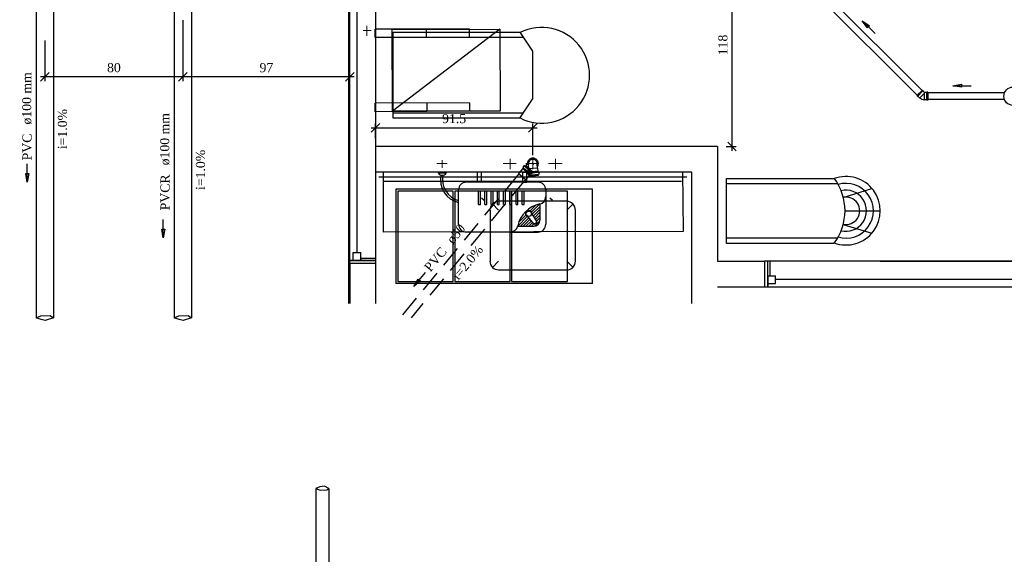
# Model space of a CAD drawing. Header units: millimetres. Extents: x 481 to 729890, y -1 to 83.
# Tile 53 of 60: x 566 to 589, y 55 to 67. Entities that reach past the tile are written whole.
import ezdxf

# ---------------------------------------------------------------- set-up
doc = ezdxf.new("R2010")
doc.units = ezdxf.units.MM
doc.header["$MEASUREMENT"] = 0
doc.linetypes.add('Dashed', pattern=[0.75, 0.5, -0.25])
doc.layers.add('3', color=1, linetype='Continuous')
for name, color, linetype, lineweight in [('Simbolos', 1, 'Continuous', 30), ('SIMBOLOS INT', 8, 'Continuous', 5), ('Simbolos_int', 1, 'Continuous', 30), ('TQ-Sentido tubo', 7, 'Continuous', 20), ('TQ-Seção tubo', 1, 'Continuous', 30), ('TQ-Textos tubo', 7, 'Continuous', 20)]:
    doc.layers.add(name, color=color, linetype=linetype, lineweight=lineweight)
doc.styles.add('TimesNewRoman', font='times.ttf')
doc.dimstyles.get("Standard").update_dxf_attribs({"dimtxt": 0.18, "dimasz": 0.18, "dimexe": 0.18, "dimexo": 0.0625, "dimgap": 0.09, "dimtad": 0, "dimtih": 1, "dimtoh": 1, "dimdec": 4, "dimzin": 0, "dimdsep": 46, "dimtxsty": 'Standard', "dimcen": 0.09, "dimadec": 0, "dimazin": 0, "dimtfac": 1, "dimtdec": 4, "dimtofl": 0, "dimtmove": 0, "dimatfit": 3, "dimfxl": 0, "dimtolj": 1, "dimtzin": 0, "dimarcsym": 0})
doc.dimstyles.new('UM_25.000000', dxfattribs={"dimtxt": 0.18, "dimasz": 0.2, "dimexe": 0.1, "dimexo": 0.2, "dimgap": 0, "dimtad": 1, "dimtih": 1, "dimtoh": 1, "dimdec": 1, "dimlfac": 25, "dimzin": 0, "dimdsep": 46, "dimtxsty": 'Standard', "dimblk": 'CLOSED', "dimblk1": 'CLOSED', "dimblk2": 'CLOSED', "dimcen": 0.09, "dimdle": 0.1, "dimadec": 1, "dimazin": 2, "dimtfac": 1, "dimtdec": 4, "dimtofl": 0, "dimtmove": 0, "dimatfit": 3, "dimldrblk": 'CLOSED', "dimfxl": 0, "dimtolj": 1, "dimarcsym": 0})

# ---------------------------------------------------------------- blocks, each defined once
blk = doc.blocks.new('_OBLIQUE')
at = {"color": 0, "linetype": 'ByBlock', "lineweight": -2}
blk.add_line((-0.5, -0.5), (0.5, 0.5), dxfattribs=at)
blk = doc.blocks.new('*D26')
at = {"color": 0, "linetype": 'Continuous', "lineweight": -2}
for p, q in [((574.484, 64.491), (578.344, 64.491)), ((574.584, 64.252), (574.584, 64.591)), ((578.244, 63.855), (578.244, 64.591))]:
    blk.add_line(p, q, dxfattribs=at)
at = {"layer": 'Defpoints', "color": 0}
for p in [(578.244, 64.491), (574.584, 64.052), (578.244, 63.655)]:
    blk.add_point(p, dxfattribs=at)
at = {"color": 0, "lineweight": -2, "xscale": 0.2, "yscale": 0.2, "zscale": 0.2, "rotation": 180}
blk.add_blockref('_OBLIQUE', (574.584, 64.491), dxfattribs=at)
at = {"color": 0, "lineweight": -2, "xscale": 0.2, "yscale": 0.2, "zscale": 0.2}
blk.add_blockref('_OBLIQUE', (578.244, 64.491), dxfattribs=at)
at = {"color": 7, "insert": (576.414, 64.702), "char_height": 0.2118, "attachment_point": 5, "rotation": 0.0057, "style": 'TimesNewRoman'}
blk.add_mtext('\\A1;91.5', dxfattribs=at)
blk = doc.blocks.new('*D36')
at = {"color": 0, "linetype": 'Continuous', "lineweight": -2}
for p, q in [((580.237, 68.787), (582.98, 68.787)), ((582.88, 63.952), (582.88, 68.887)), ((582.74, 64.052), (582.98, 64.052))]:
    blk.add_line(p, q, dxfattribs=at)
at = {"layer": 'Defpoints', "color": 0}
for p in [(580.037, 68.787), (582.88, 68.787), (582.54, 64.052)]:
    blk.add_point(p, dxfattribs=at)
at = {"color": 0, "lineweight": -2, "xscale": 0.2, "yscale": 0.2, "zscale": 0.2}
for p, rotation in [((582.88, 68.787), 90), ((582.88, 64.052), 270)]:
    blk.add_blockref('_OBLIQUE', p, dxfattribs=dict(at, rotation=rotation))
at = {"color": 7, "insert": (582.668, 66.419), "char_height": 0.2118, "attachment_point": 5, "rotation": 90, "style": 'TimesNewRoman'}
blk.add_mtext('\\A1;118', dxfattribs=at)
blk = doc.blocks.new('*D39')
at = {"color": 0, "linetype": 'Continuous', "lineweight": -2}
for p, q in [((570.104, 66.997), (570.104, 65.578)), ((573.987, 61.531), (573.987, 65.778)), ((574.087, 65.678), (570.004, 65.678))]:
    blk.add_line(p, q, dxfattribs=at)
at = {"layer": 'Defpoints', "color": 0}
for p in [(570.104, 67.197), (570.104, 65.678), (573.987, 61.331)]:
    blk.add_point(p, dxfattribs=at)
at = {"color": 0, "lineweight": -2, "xscale": 0.2, "yscale": 0.2, "zscale": 0.2, "rotation": 180}
blk.add_blockref('_OBLIQUE', (570.104, 65.678), dxfattribs=at)
at = {"color": 0, "lineweight": -2, "xscale": 0.2, "yscale": 0.2, "zscale": 0.2}
blk.add_blockref('_OBLIQUE', (573.987, 65.678), dxfattribs=at)
at = {"color": 7, "insert": (572.046, 65.89), "char_height": 0.2118, "attachment_point": 5, "rotation": 0.0057, "style": 'TimesNewRoman'}
blk.add_mtext('\\A1;97', dxfattribs=at)
blk = doc.blocks.new('*D40')
at = {"color": 0, "linetype": 'Continuous', "lineweight": -2}
for p, q in [((570.104, 66.997), (570.104, 65.578)), ((566.892, 66.527), (566.892, 65.578)), ((570.204, 65.678), (566.792, 65.678))]:
    blk.add_line(p, q, dxfattribs=at)
at = {"layer": 'Defpoints', "color": 0}
for p in [(570.104, 67.197), (566.892, 66.727), (566.892, 65.678)]:
    blk.add_point(p, dxfattribs=at)
at = {"color": 0, "lineweight": -2, "xscale": 0.2, "yscale": 0.2, "zscale": 0.2, "rotation": 180}
blk.add_blockref('_OBLIQUE', (566.892, 65.678), dxfattribs=at)
at = {"color": 0, "lineweight": -2, "xscale": 0.2, "yscale": 0.2, "zscale": 0.2}
blk.add_blockref('_OBLIQUE', (570.104, 65.678), dxfattribs=at)
at = {"color": 7, "insert": (568.498, 65.89), "char_height": 0.2118, "attachment_point": 5, "rotation": 0.0057, "style": 'TimesNewRoman'}
blk.add_mtext('\\A1;80', dxfattribs=at)

msp = doc.modelspace()

# ---------------------------------------------------------------- linework, layer by layer
at = {"color": 7}
for p, q in [((573.9543, 73.7237), (573.9543, 60.3947)), ((573.9873, 61.4027), (573.9873, 73.5947)), ((574.5843, 73.5947), (574.5843, 61.4027)), ((574.1523, 73.4117), (574.1523, 61.5827)), ((582.5403, 64.0517), (574.5843, 64.0517)), ((582.5403, 64.0517), (582.5403, 61.3847)), ((581.9433, 63.4547), (574.5843, 63.4547)), ((574.6593, 63.3497), (581.8263, 63.3497)), ((574.7643, 63.2507), (581.7063, 63.2507)), ((581.9433, 62.4617), (581.9433, 63.4547)), ((582.7503, 61.7987), (582.7503, 63.3107)), ((582.7503, 63.3107), (585.2823, 63.3107)), ((579.6363, 63.0587), (575.0613, 63.0587)), ((575.0613, 63.0587), (575.0613, 60.8627)), ((579.6363, 60.8627), (579.6363, 63.0587)), ((582.7503, 63.1907), (585.3363, 63.1907)), ((585.4653, 62.8697), (586.1343, 63.0767)), ((585.5013, 62.5577), (586.3323, 62.5577)), ((581.9433, 60.3947), (581.9433, 62.4767)), ((585.4653, 62.2367), (586.1343, 62.0357)), ((585.3363, 61.9187), (582.7503, 61.9187)), ((585.2583, 61.7987), (582.7503, 61.7987)), ((574.2423, 61.4027), (573.9873, 61.4027)), ((573.9873, 61.3307), (573.9873, 61.4027)), ((573.9873, 61.3307), (573.9873, 61.4027)), ((573.9873, 61.4027), (574.5843, 61.4027)), ((574.5843, 61.4027), (573.9873, 61.4027)), ((574.0623, 61.5827), (574.2423, 61.5827)), ((574.0623, 61.4027), (574.0623, 61.5827)), ((574.0623, 61.4027), (574.2423, 61.4027)), ((574.2423, 61.4027), (574.2423, 61.5827)), ((574.2423, 61.4567), (574.2423, 61.4027)), ((574.2423, 61.4567), (574.5843, 61.4567)), ((574.5843, 61.4567), (574.5843, 61.3307)), ((574.5843, 61.4027), (574.5843, 61.3307)), ((573.9873, 61.3307), (573.9873, 60.3947)), ((574.5843, 61.3307), (573.9873, 61.3307)), ((574.5843, 61.3307), (574.5843, 60.3947)), ((582.5403, 61.3847), (583.6383, 61.3847)), ((583.7643, 61.3847), (583.6383, 61.3847)), ((590.7273, 61.3847), (583.6383, 61.3847)), ((583.6383, 61.3847), (583.6383, 60.7877)), ((583.7163, 60.7877), (583.7163, 61.3847)), ((583.7643, 61.0427), (583.7643, 61.3847)), ((586.3233, 61.3847), (590.5023, 61.3847)), ((583.7163, 61.0427), (583.8903, 61.0427)), ((583.7163, 61.0427), (583.7163, 60.7877)), ((583.8903, 60.8657), (583.8903, 61.0427)), ((590.5503, 60.9557), (583.8903, 60.9557)), ((579.6363, 60.8627), (575.0613, 60.8627)), ((582.5403, 60.7877), (583.6383, 60.7877)), ((583.6383, 60.7877), (583.7163, 60.7877)), ((583.6383, 60.7877), (590.7273, 60.7877)), ((583.7163, 60.8657), (583.8903, 60.8657))]:
    msp.add_line(p, q, dxfattribs=at)
at = {"color": 8}
for p, q in [((576.7713, 66.7847), (574.5783, 66.7847)), ((574.5783, 66.5927), (574.5783, 66.7847)), ((577.4793, 66.7847), (574.9803, 64.8737)), ((574.9923, 64.7117), (574.9923, 66.7187)), ((574.9923, 66.7187), (577.9683, 66.7187)), ((575.7723, 66.5927), (575.7723, 66.7847)), ((576.7713, 66.5927), (576.7713, 66.7847)), ((577.9413, 66.7187), (578.2353, 66.2747)), ((576.7713, 66.5927), (574.5783, 66.5927)), ((574.9923, 66.5987), (578.0133, 66.5987)), ((578.2353, 66.2747), (578.2353, 65.1587)), ((574.5783, 64.8647), (574.5783, 65.0657)), ((576.7713, 65.0687), (574.5843, 65.0657)), ((575.7783, 65.0687), (575.7783, 64.8737)), ((576.7713, 65.0687), (576.7713, 64.8767)), ((577.9413, 64.7117), (578.2353, 65.1587)), ((576.9723, 64.8737), (574.5843, 64.8647)), ((578.0133, 64.8317), (574.9923, 64.8317)), ((577.9413, 64.7117), (574.9923, 64.7117)), ((576.0483, 63.4297), (576.0483, 63.4537)), ((576.2283, 63.4537), (576.0483, 63.4537)), ((576.2283, 63.4297), (576.0483, 63.4297)), ((576.2283, 63.4297), (576.0483, 63.4297)), ((576.2283, 63.4297), (576.2283, 63.4537)), ((576.9543, 63.2227), (576.9543, 63.4537)), ((577.0473, 63.4537), (576.9543, 63.4537)), ((577.0473, 63.2227), (577.0473, 63.4537)), ((576.5163, 62.2417), (576.5163, 63.0427)), ((578.3673, 63.2227), (576.6963, 63.2227)), ((577.0473, 63.2227), (576.9543, 63.2227)), ((577.0293, 63.0157), (576.9843, 63.0157)), ((576.9843, 62.7037), (576.9843, 63.0157)), ((577.0293, 62.7037), (577.0293, 63.0157)), ((577.1733, 63.0157), (577.1283, 63.0157)), ((577.1283, 62.7037), (577.1283, 63.0157)), ((577.1733, 62.7037), (577.1733, 63.0157)), ((577.3203, 63.0157), (577.2753, 63.0157)), ((577.2753, 62.7037), (577.2753, 63.0157)), ((577.3203, 62.7037), (577.3203, 63.0157)), ((577.4643, 63.0157), (577.4193, 63.0157)), ((577.4193, 62.7037), (577.4193, 63.0157)), ((577.4643, 62.7037), (577.4643, 63.0157)), ((577.6113, 63.0157), (577.5633, 63.0157)), ((577.5633, 62.7037), (577.5633, 63.0157)), ((577.6113, 62.7037), (577.6113, 63.0157)), ((577.7553, 63.0157), (577.7073, 63.0157)), ((577.7073, 62.7037), (577.7073, 63.0157)), ((577.7553, 62.7037), (577.7553, 63.0157)), ((577.8993, 63.0157), (577.8543, 63.0157)), ((577.8543, 62.7037), (577.8543, 63.0157)), ((577.8993, 62.7037), (577.8993, 63.0157)), ((578.0433, 63.0157), (577.9983, 63.0157)), ((577.9983, 62.7037), (577.9983, 63.0157)), ((578.0433, 62.7037), (578.0433, 63.0157)), ((578.5473, 63.0427), (578.5473, 62.2417)), ((577.1103, 62.7967), (577.0503, 62.8537)), ((579.0363, 62.7787), (577.4463, 62.7787)), ((578.7003, 62.7967), (578.6403, 62.8537)), ((576.9843, 62.7037), (577.0293, 62.7037)), ((577.1283, 62.7037), (577.1733, 62.7037)), ((577.2513, 62.5747), (577.2513, 61.3807)), ((577.2753, 62.7037), (577.3203, 62.7037)), ((577.4463, 62.5747), (577.3053, 62.7187)), ((577.4193, 62.7037), (577.4643, 62.7037)), ((577.5633, 62.7037), (577.6113, 62.7037)), ((577.7073, 62.7037), (577.7553, 62.7037)), ((577.8543, 62.7037), (577.8993, 62.7037)), ((577.9983, 62.7037), (578.0433, 62.7037)), ((578.1813, 62.5567), (578.3133, 62.6887)), ((578.2173, 62.5267), (578.4063, 62.7157)), ((578.2323, 62.4757), (578.4093, 62.6527)), ((578.2593, 62.4367), (578.4093, 62.5897)), ((578.4093, 62.7157), (578.4093, 62.3377)), ((579.0363, 62.5747), (579.1803, 62.7187)), ((579.2403, 61.3807), (579.2403, 62.5747)), ((577.8933, 62.2027), (578.1153, 62.4217)), ((577.9203, 62.2957), (578.0853, 62.4577)), ((577.9563, 62.1997), (578.1513, 62.3947)), ((578.0193, 62.1997), (578.1813, 62.3587)), ((578.0853, 62.1997), (578.2113, 62.3227)), ((578.2653, 62.2567), (578.1033, 62.4517)), ((578.3373, 62.3077), (578.2053, 62.5237)), ((578.2833, 62.3947), (578.4093, 62.5237)), ((578.2833, 62.1997), (578.4093, 62.3257)), ((578.3073, 62.3557), (578.4093, 62.4577)), ((578.3313, 62.3137), (578.4093, 62.3917)), ((577.8933, 62.1997), (578.2713, 62.1997)), ((578.1513, 62.1997), (578.2413, 62.2867)), ((578.2173, 62.1997), (578.2713, 62.2537)), ((578.3313, 62.2777), (578.2953, 62.2537)), ((577.7193, 62.0617), (576.6963, 62.0617)), ((577.7193, 62.0617), (578.3673, 62.0617)), ((577.4463, 61.3807), (577.3053, 61.2397)), ((577.4463, 61.1827), (579.0363, 61.1827)), ((579.0363, 61.3807), (579.1803, 61.2397))]:
    msp.add_line(p, q, dxfattribs=at)
at = {"color": 8, "linetype": 'Dashed'}
for p, q in [((578.0163, 63.2227), (578.0163, 63.4537)), ((578.0163, 63.4537), (578.1093, 63.4537)), ((578.1093, 63.2227), (578.1093, 63.4537)), ((578.0163, 63.2227), (578.1093, 63.2227))]:
    msp.add_line(p, q, dxfattribs=at)
at = {"color": 8}
msp.add_lwpolyline([(574.9713, 66.7817), (577.4793, 66.7847), (577.4883, 64.8767), (574.9803, 64.8737), (574.9713, 66.7847)], dxfattribs=at)
at = {"color": 7, "linetype": 'Continuous'}
msp.add_lwpolyline([(581.7303, 63.4697), (581.7393, 62.0717), (574.7733, 62.0597), (574.7673, 63.4547)], dxfattribs=at)
for points in [[(576.3933, 63.0137), (575.1033, 63.0137), (575.1033, 60.9077), (576.3933, 60.9077), (576.3933, 63.0137)], [(577.7163, 63.0137), (576.4293, 63.0137), (576.4293, 60.9077), (577.7163, 60.9077), (577.7163, 63.0137)], [(579.0483, 63.0137), (577.7493, 63.0137), (577.7493, 60.9077), (579.0483, 60.9077), (579.0483, 63.0137)]]:
    msp.add_lwpolyline(points, close=True, dxfattribs=at)
at = {"color": 8}
msp.add_circle((578.1513, 62.4877), 0.0626, dxfattribs=at)
for centre, radius, start, end in [((578.4513, 65.7137), 1.1146, 243.179, 116.821), ((576.1383, 63.4957), 0.1101, 215.493, 324.507), ((576.6393, 63.2827), 0.5459, 168.736, 256.871), ((576.6483, 63.2857), 0.5059, 168.507, 255.002), ((576.6963, 63.0427), 0.1792, 90, 180), ((578.3673, 63.0427), 0.1792, 0, 90), ((577.4463, 62.5747), 0.199, 90.0005, 180), ((578.3673, 62.8897), 0.1792, 282.187, 0), ((579.0363, 62.5747), 0.199, 0.00046, 90.0005), ((578.5473, 62.0617), 0.6696, 102.187, 167.813), ((578.1513, 62.4877), 0.0753, 357.19, 253.973), ((578.2713, 62.3377), 0.1386, 270, 0), ((576.6963, 62.2417), 0.1792, 180, 270), ((577.7193, 62.2417), 0.1792, 270, 347.813), ((578.2833, 62.2687), 0.0209, 219.935, 305.581), ((578.3193, 62.2957), 0.0209, 305.581, 31.228), ((578.3673, 62.2417), 0.1792, 270, 0), ((577.4463, 61.3807), 0.199, 180, 270), ((579.0363, 61.3807), 0.199, 270, 0.00046)]:
    msp.add_arc(centre, radius, start, end, dxfattribs=at)
at = {"color": 7}
for centre, radius, start, end in [((584.2533, 62.5577), 1.2556, 322.968, 37.0319), ((585.5313, 62.5577), 0.7973, 249.828, 110.172), ((585.5313, 62.5577), 0.6381, 253.187, 106.813), ((585.5313, 62.5577), 0.4789, 256.081, 103.919), ((585.5313, 62.5577), 0.3197, 258.159, 101.841)]:
    msp.add_arc(centre, radius, start, end, dxfattribs=at)
at = {"layer": '3', "color": 1}
for p, q in [((566.6922, 60.0607), (566.7967, 60.1101)), ((566.8052, 60.0249), (566.6922, 60.0607)), ((566.7967, 60.1101), (567.0182, 60.1144)), ((566.8946, 59.9993), (566.8052, 60.0249)), ((567.0922, 60.0607), (566.8946, 59.9993)), ((567.0182, 60.1144), (567.0922, 60.0607))]:
    msp.add_line(p, q, dxfattribs=at)
at = {"layer": '3', "color": 5, "linetype": 'Continuous'}
for p, q in [((569.9034, 60.0607), (570.0079, 60.1101)), ((570.0164, 60.0249), (569.9034, 60.0607)), ((570.0079, 60.1101), (570.2294, 60.1144)), ((570.1059, 59.9993), (570.0164, 60.0249)), ((570.3034, 60.0607), (570.1059, 59.9993)), ((570.2294, 60.1144), (570.3034, 60.0607))]:
    msp.add_line(p, q, dxfattribs=at)
at = {"layer": '3', "color": 5}
for p, q in [((573.394, 56.1423), (573.2924, 56.1275)), ((573.4999, 56.0889), (573.394, 56.1423)), ((573.2924, 56.1275), (573.1999, 56.0889)), ((573.1999, 56.0889), (573.2948, 56.0531)), ((573.2948, 56.0531), (573.451, 56.0605)), ((573.451, 56.0605), (573.4999, 56.0889))]:
    msp.add_line(p, q, dxfattribs=at)
at = {"layer": 'Simbolos'}
for p, q in [((587.3124, 65.3682), (587.1834, 65.2392)), ((587.3124, 65.3682), (587.3234, 65.3572)), ((587.3234, 65.3572), (587.3234, 65.3512)), ((587.3234, 65.3512), (587.3614, 65.3132)), ((587.4154, 65.3132), (587.3614, 65.3132)), ((587.4194, 65.3172), (587.4154, 65.3132)), ((587.4354, 65.3172), (587.4194, 65.3172)), ((587.4354, 65.3172), (587.4354, 65.1352)), ((587.1834, 65.2392), (587.1944, 65.2282)), ((587.1944, 65.2282), (587.2004, 65.2282)), ((587.2004, 65.2282), (587.2424, 65.1862)), ((587.2424, 65.1862), (587.2494, 65.1862)), ((587.3554, 65.1392), (587.3504, 65.1442)), ((587.4154, 65.1392), (587.3554, 65.1392)), ((587.4194, 65.1352), (587.4154, 65.1392)), ((587.4354, 65.1352), (587.4194, 65.1352))]:
    msp.add_line(p, q, dxfattribs=at)
at = {"layer": 'Simbolos', "linetype": 'Dashed'}
for p, q in [((578.0109, 63.5428), (577.9117, 63.4223)), ((578.0115, 63.5435), (578.0109, 63.5428)), ((578.0236, 63.5582), (578.0115, 63.5435)), ((578.0152, 63.5716), (578.023, 63.5638)), ((578.0377, 63.6036), (578.0154, 63.5766)), ((578.0425, 63.6048), (578.0537, 63.5995)), ((578.0693, 63.6138), (578.0585, 63.6006)), ((578.0693, 63.6138), (578.2376, 63.4752)), ((578.1172, 63.6595), (578.0785, 63.6136)), ((578.1547, 63.5315), (578.145, 63.632)), ((578.1474, 63.5238), (578.1547, 63.5315)), ((578.1539, 63.4571), (578.1474, 63.5238)), ((578.2376, 63.4752), (578.2268, 63.462)), ((578.3558, 63.5509), (578.3461, 63.6515)), ((578.3644, 63.5447), (578.3558, 63.5509)), ((578.3709, 63.4781), (578.3644, 63.5447)), ((578.371, 63.4771), (578.3709, 63.4781)), ((578.3728, 63.4581), (578.371, 63.4771)), ((578.1791, 63.4041), (578.0799, 63.2837)), ((578.1421, 63.3916), (578.1388, 63.4265)), ((578.1414, 63.4308), (578.1522, 63.4328)), ((578.1455, 63.388), (578.1577, 63.3861)), ((578.154, 63.4561), (578.1539, 63.4571)), ((578.1558, 63.4372), (578.154, 63.4561)), ((578.1627, 63.3655), (578.1611, 63.3824)), ((578.1627, 63.3655), (578.3797, 63.3865)), ((578.1798, 63.4049), (578.1791, 63.4041)), ((578.1918, 63.4196), (578.1798, 63.4049)), ((578.2066, 63.4139), (578.1975, 63.4201)), ((578.2337, 63.4421), (578.2115, 63.4151)), ((578.2339, 63.4471), (578.2266, 63.457)), ((578.3882, 63.4546), (578.3772, 63.4546)), ((578.3797, 63.3865), (578.3781, 63.4034)), ((578.3923, 63.4118), (578.3807, 63.4077)), ((578.3949, 63.4161), (578.3916, 63.4509))]:
    msp.add_line(p, q, dxfattribs=at)
at = {"layer": 'Simbolos'}
msp.add_circle((589.4208, 65.2262), 0.214, dxfattribs=at)
msp.add_arc((587.3864, 65.3742), 0.2337, 233.933, 261.067, dxfattribs=at)
at = {"layer": 'Simbolos', "linetype": 'Dashed'}
for centre, radius, start, end in [((578.2443, 63.6547), 0.1022, 358.347, 192.694), ((578.0185, 63.574), 0.004, 140.521, 225.521), ((578.0205, 63.5607), 0.004, 320.521, 45.5206), ((578.0407, 63.6011), 0.004, 65.5206, 140.521), ((578.0555, 63.6032), 0.004, 245.521, 320.521), ((578.2299, 63.4595), 0.004, 140.521, 215.521), ((578.1427, 63.4269), 0.004, 100.521, 185.521), ((578.1461, 63.392), 0.004, 185.521, 260.521), ((578.1518, 63.4368), 0.004, 280.521, 5.52063), ((578.1571, 63.382), 0.004, 5.52063, 80.5206), ((578.1949, 63.417), 0.004, 55.5206, 140.521), ((578.2084, 63.4176), 0.004, 235.521, 320.521), ((578.2306, 63.4446), 0.004, 320.521, 35.5206), ((578.3768, 63.4585), 0.004, 185.521, 270.521), ((578.3821, 63.4038), 0.004, 110.521, 185.521), ((578.3876, 63.4505), 0.004, 5.52063, 90.5206), ((578.391, 63.4157), 0.004, 290.521, 5.52063)]:
    msp.add_arc(centre, radius, start, end, dxfattribs=at)
at = {"layer": 'SIMBOLOS INT', "linetype": 'Continuous'}
for p, q in [((574.3843, 66.7577), (574.3003, 66.7577)), ((574.3003, 66.7577), (574.4833, 66.7577)), ((574.3843, 66.7577), (574.3843, 66.8687)), ((574.3843, 66.8687), (574.3843, 66.6347)), ((576.1383, 63.6547), (576.1383, 63.7387)), ((576.1383, 63.7387), (576.1383, 63.5557)), ((577.7193, 63.6547), (577.7193, 63.7687)), ((577.7193, 63.7687), (577.7193, 63.5287)), ((578.7723, 63.6547), (578.7723, 63.7687)), ((578.7723, 63.7687), (578.7723, 63.5287)), ((576.2493, 63.6547), (576.0153, 63.6547)), ((576.1383, 63.6547), (576.2493, 63.6547)), ((577.8603, 63.6547), (577.5543, 63.6547)), ((577.7193, 63.6547), (577.8603, 63.6547)), ((578.9253, 63.6547), (578.6133, 63.6547)), ((578.7723, 63.6547), (578.9253, 63.6547))]:
    msp.add_line(p, q, dxfattribs=at)
at = {"layer": 'SIMBOLOS INT', "linetype": 'Dashed'}
for p, q in [((578.2443, 63.6547), (578.2443, 63.7687)), ((578.2443, 63.7687), (578.2443, 63.5287)), ((578.3883, 63.6547), (578.0823, 63.6547)), ((578.2443, 63.6547), (578.3883, 63.6547))]:
    msp.add_line(p, q, dxfattribs=at)
at = {"layer": 'Simbolos_int'}
for p, q in [((587.3234, 65.3512), (587.2004, 65.2282)), ((587.3504, 65.2872), (587.3554, 65.2982)), ((587.3554, 65.2982), (587.3614, 65.3132)), ((587.4154, 65.1392), (587.4154, 65.3132)), ((587.2494, 65.1862), (587.3504, 65.2872)), ((587.3504, 65.2872), (587.3504, 65.1442))]:
    msp.add_line(p, q, dxfattribs=at)
at = {"layer": 'Simbolos_int', "linetype": 'Dashed'}
for p, q in [((578.0115, 63.5435), (578.1798, 63.4049)), ((578.0255, 63.5605), (578.1937, 63.4219)), ((578.0566, 63.5983), (578.2249, 63.4597)), ((578.1527, 63.5524), (578.0785, 63.6136)), ((578.371, 63.4771), (578.154, 63.4561)), ((578.3558, 63.5509), (578.1547, 63.5315)), ((578.2443, 63.6547), (578.2085, 63.6512)), ((578.2443, 63.6547), (578.2414, 63.6846)), ((578.2443, 63.6547), (578.2692, 63.6571)), ((578.2443, 63.6547), (578.2471, 63.6258)), ((577.9117, 63.4223), (578.0799, 63.2837)), ((578.1561, 63.4342), (578.3731, 63.4552)), ((578.1608, 63.3854), (578.3778, 63.4064))]:
    msp.add_line(p, q, dxfattribs=at)
msp.add_arc((578.2443, 63.6547), 0.1272, 328.381, 222.66, dxfattribs=at)
at = {"layer": 'TQ-Seção tubo'}
for p, q in [((587.3044, 65.3603), (580.8529, 71.8118)), ((587.1913, 65.2471), (580.7398, 71.6986)), ((566.6919, 70.4237), (566.6922, 60.0607)), ((567.0919, 70.4237), (567.0922, 60.0607)), ((589.2068, 65.3062), (587.4354, 65.3062)), ((589.2068, 65.1462), (587.4354, 65.1462))]:
    msp.add_line(p, q, dxfattribs=at)
at = {"layer": 'TQ-Seção tubo', "color": 5, "linetype": 'Continuous'}
for p, q in [((569.9032, 67.1972), (569.9034, 60.0607)), ((570.3032, 67.1972), (570.3034, 60.0607))]:
    msp.add_line(p, q, dxfattribs=at)
at = {"layer": 'TQ-Seção tubo', "linetype": 'Dashed'}
for p, q in [((577.9186, 63.4166), (575.1543, 60.0607)), ((578.073, 63.2895), (575.4133, 60.0607))]:
    msp.add_line(p, q, dxfattribs=at)
at = {"layer": 'TQ-Seção tubo', "color": 5}
for p, q in [((573.1999, 56.0889), (573.1999, 48.7073)), ((573.4999, 56.0889), (573.4999, 48.7073))]:
    msp.add_line(p, q, dxfattribs=at)

# ---------------------------------------------------------------- texts
at = {"layer": 'TQ-Textos tubo', "char_height": 0.2118, "line_spacing_factor": 0.798, "style": 'TimesNewRoman'}
for s, insert, width, attachment_point, rotation in [('ø100 mm', (566.5874, 64.5662), 2.102358, 7, 90.00021), ('i=1.0%', (567.4104, 64.4602), 1.613688, 8, 90.00021), ('ø100 mm', (569.7984, 63.6156), 2.102358, 7, 90.00021), ('PVC', (566.5874, 64.3542), 1.071317, 9, 90.00021), ('i=1.0%', (570.6224, 63.5096), 1.613688, 8, 90.00021), ('PVCR', (569.7984, 63.4036), 1.439162, 9, 90.00021), ('ø50', (576.3973, 61.76), 0.829666, 7, 50.52342), ('PVC', (576.2623, 61.596), 1.071317, 9, 50.52342), ('i=2.0%', (576.8113, 61.282), 1.613688, 8, 50.52342)]:
    msp.add_mtext(s, dxfattribs=dict(at, insert=insert, width=width, attachment_point=attachment_point, rotation=rotation))

# ---------------------------------------------------------------- dimensions: what is measured, and where the dimension line sits
at = {"linetype": 'Continuous'}
dim = msp.add_linear_dim(base=(582.8803, 68.7872), p1=(582.5403, 64.0517), p2=(580.0367, 68.7872), angle=90, text='118', dimstyle='UM_25.000000', override={"dimtxt": 0.2118, "dimasz": 0.2, "dimexe": 0.1, "dimexo": 0.2, "dimtad": 1, "dimtih": 0, "dimtoh": 0, "dimdec": 1, "dimlfac": 25, "dimzin": 8, "dimtxsty": 'TimesNewRoman', "dimblk": 'OBLIQUE', "dimblk1": 'OBLIQUE', "dimblk2": 'OBLIQUE', "dimsah": 1, "dimdle": 0.1, "dimse1": 0, "dimse2": 0, "dimclrt": 7, "dimadec": 1, "dimazin": 3, "dimtmove": 2, "dimldrblk": 'OBLIQUE'}, dxfattribs=at)
dim.commit()
dim.dimension.update_dxf_attribs({"geometry": '*D36', "text_midpoint": (582.6685, 66.4195), "dimtype": 160, "text_rotation": 90})
for base, p1, p2, text, picture, middle in [((566.8919, 65.6784), (570.1044, 67.1972), (566.8919, 66.7272), '80', '*D40', (568.4981, 65.8902)), ((570.1044, 65.6784), (573.9873, 61.3307), (570.1044, 67.1972), '97', '*D39', (572.0458, 65.8902))]:
    dim = msp.add_linear_dim(base=base, p1=p1, p2=p2, text=text, dimstyle='UM_25.000000', override={"dimtxt": 0.2118, "dimasz": 0.2, "dimexe": 0.1, "dimexo": 0.2, "dimtad": 1, "dimtih": 0, "dimtoh": 0, "dimdec": 1, "dimlfac": 25, "dimzin": 8, "dimtxsty": 'TimesNewRoman', "dimblk": 'OBLIQUE', "dimblk1": 'OBLIQUE', "dimblk2": 'OBLIQUE', "dimsah": 1, "dimdle": 0.1, "dimse1": 0, "dimse2": 0, "dimclrt": 7, "dimadec": 1, "dimazin": 3, "dimtmove": 2, "dimldrblk": 'OBLIQUE'}, dxfattribs=at)
    dim.commit()
    dim.dimension.update_dxf_attribs({"geometry": picture, "text_midpoint": middle, "dimtype": 160, "text_rotation": 0.00573})
dim = msp.add_linear_dim(base=(578.2443, 64.4905), p1=(574.5843, 64.0517), p2=(578.2443, 63.6547), dimstyle='UM_25.000000', override={"dimtxt": 0.2118, "dimasz": 0.2, "dimexe": 0.1, "dimexo": 0.2, "dimtad": 1, "dimtih": 0, "dimtoh": 0, "dimdec": 1, "dimlfac": 25, "dimzin": 8, "dimtxsty": 'TimesNewRoman', "dimblk": 'OBLIQUE', "dimblk1": 'OBLIQUE', "dimblk2": 'OBLIQUE', "dimsah": 1, "dimdle": 0.1, "dimse1": 0, "dimse2": 0, "dimclrt": 7, "dimadec": 1, "dimazin": 3, "dimtmove": 2, "dimldrblk": 'OBLIQUE'}, dxfattribs=at)
dim.commit()
dim.dimension.update_dxf_attribs({"geometry": '*D26', "text_midpoint": (576.4143, 64.7023), "dimtype": 160, "text_rotation": 0.00573})

# ---------------------------------------------------------------- leaders
at = {"layer": 'TQ-Sentido tubo'}
for points in [[(585.9114, 66.9835), (586.211, 66.684)], [(588.0183, 65.4706), (588.4419, 65.4706)], [(566.4823, 63.2245), (566.4823, 63.6481)], [(569.6463, 61.9301), (569.6463, 62.3537)], [(575.4755, 60.7912), (575.7448, 61.1181)]]:
    msp.add_leader(points, dimstyle='Standard', override={"dimasz": 0.2, "dimldrblk": 'CLOSED'}, dxfattribs=at)

doc.saveas('drawing.dxf')
